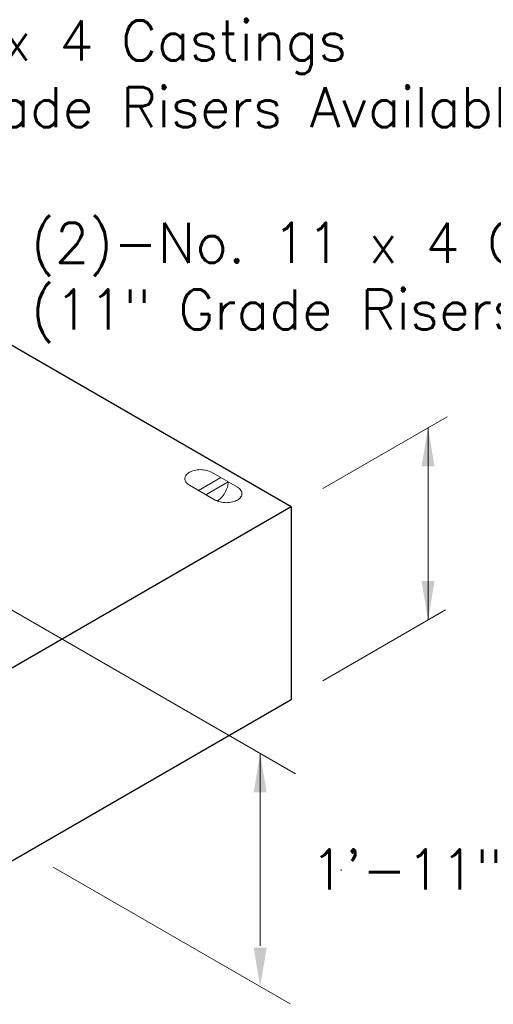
# Model space of a CAD drawing. Header units: inches. Extents: x -68 to 682, y 27 to 463.
# Tile 162 of 165: x 483 to 506, y 104 to 153. Entities that reach past the tile are written whole.
import ezdxf
from ezdxf.enums import TextEntityAlignment as Align

# ---------------------------------------------------------------- set-up
doc = ezdxf.new("R2010")
doc.units = ezdxf.units.IN
doc.header["$LTSCALE"] = 0.5
doc.header["$MEASUREMENT"] = 0
for name, color, linetype, lineweight in [('Concrete-Thick', 7, 'Continuous', 25), ('Covers-Hatching', 152, 'Continuous', 13), ('Dimensions', 7, 'Continuous', 15), ('Embeds-Lt', 143, 'Continuous', 9), ('Text+Leaders', 7, 'Continuous', 15)]:
    doc.layers.add(name, color=color, linetype=linetype, lineweight=lineweight)
doc.styles.add('OLDCASTLE', font='simplex.shx')

# ---------------------------------------------------------------- blocks, each defined once
blk = doc.blocks.new('ISOBURKE')
for p, q in [((-0.108, 0.812), (1.407, -0.062)), ((0.108, -0.812), (-1.407, 0.062)), ((-0.866, -0.25), (0.433, 0.5)), ((-0.433, -0.5), (0.866, 0.25))]:
    blk.add_line(p, q)
at = {"flags": 128}
for points in [[(-0.758, 0.968, 0.058752), (-1.126, 0.924, 0.072341), (-1.407, 0.812, 0.106617), (-1.617, 0.623, 0.156851), (-1.676, 0.437, 0.156851), (-1.617, 0.252, 0.106617), (-1.407, 0.062, 0.072341)], [(-0.108, 0.812, 0.072341), (-0.389, 0.924, 0.058752), (-0.758, 0.968, 0.058752)], [(0.108, -0.812, 0.072341), (0.389, -0.924, 0.058752), (0.758, -0.968, 0.058752), (1.126, -0.924, 0.072341), (1.407, -0.812, 0.106617), (1.617, -0.623, 0.156851), (1.676, -0.437, 0.156851), (1.617, -0.252, 0.106617), (1.407, -0.062, 0.072341)]]:
    blk.add_lwpolyline(points, format="xyb", dxfattribs=at)
blk.add_lwpolyline([(0.224, -0.87, 0.070127), (0.454, -0.688, 0.058752), (0.676, -0.39, 0.058752), (0.822, -0.049, 0.072341), (0.866, 0.25, 0.106617)], format="xyb")

msp = doc.modelspace()

# ---------------------------------------------------------------- linework, layer by layer
at = {"layer": 'Concrete-Thick'}
for p, q in [((496.26932, 128.92729), (456.73472, 151.7526)), ((496.26932, 128.92729), (469.91198, 113.70987)), ((496.26932, 128.92729), (496.26932, 119.28956)), ((496.26932, 119.28956), (469.91198, 104.07215))]:
    msp.add_line(p, q, dxfattribs=at)
at = {"layer": 'Covers-Hatching'}
msp.add_line((498.7628, 110.74425), (498.7628, 110.80763), dxfattribs=at)
at = {"layer": 'Dimensions'}
for p, q in [((497.8478, 129.84449), (504.05458, 133.42797)), ((503.10768, 132.90367), (503.10768, 123.27959)), ((480.32344, 124.92218), (496.48474, 115.59145)), ((497.8478, 120.2428), (503.98539, 123.78634)), ((494.71889, 116.61096), (494.71889, 106.98688)), ((484.37014, 110.92663), (496.21567, 104.0876))]:
    msp.add_line(p, q, dxfattribs=at)
for points in [[(502.78338, 130.95782), (503.43199, 130.95782), (503.10768, 132.90367)], [(502.78338, 125.22544), (503.43199, 125.22544), (503.10768, 123.27959)], [(494.39458, 114.66511), (495.0432, 114.66511), (494.71889, 116.61096)], [(494.39458, 106.89762), (495.0432, 106.89762), (494.71889, 104.95177)]]:
    msp.add_solid(points, dxfattribs=at)

# ---------------------------------------------------------------- block references
at = {"layer": 'Embeds-Lt', "xscale": 0.8524170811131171, "yscale": 0.8524170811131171, "zscale": 0.8524170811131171}
msp.add_blockref('ISOBURKE', (492.37973, 129.96422), dxfattribs=at)

# ---------------------------------------------------------------- texts
at = {"layer": 'Text+Leaders', "style": 'OLDCASTLE'}
msp.add_text('1\'-11"', height=2, dxfattribs=at).set_placement((502.03713, 110.81313), align=Align.MIDDLE)
at = {"layer": 'Text+Leaders', "char_height": 2, "attachment_point": 4, "style": 'OLDCASTLE'}
for s, insert in [('No. 24 x 4 Castings\\P(25" Grade Risers Available)', (471.30532, 150.23444)), ('(2)-No. 11 x 4 Castings\\P(11" Grade Risers Available)', (483.25851, 140.12923))]:
    msp.add_mtext(s, dxfattribs=dict(at, insert=insert))

doc.saveas('drawing.dxf')
